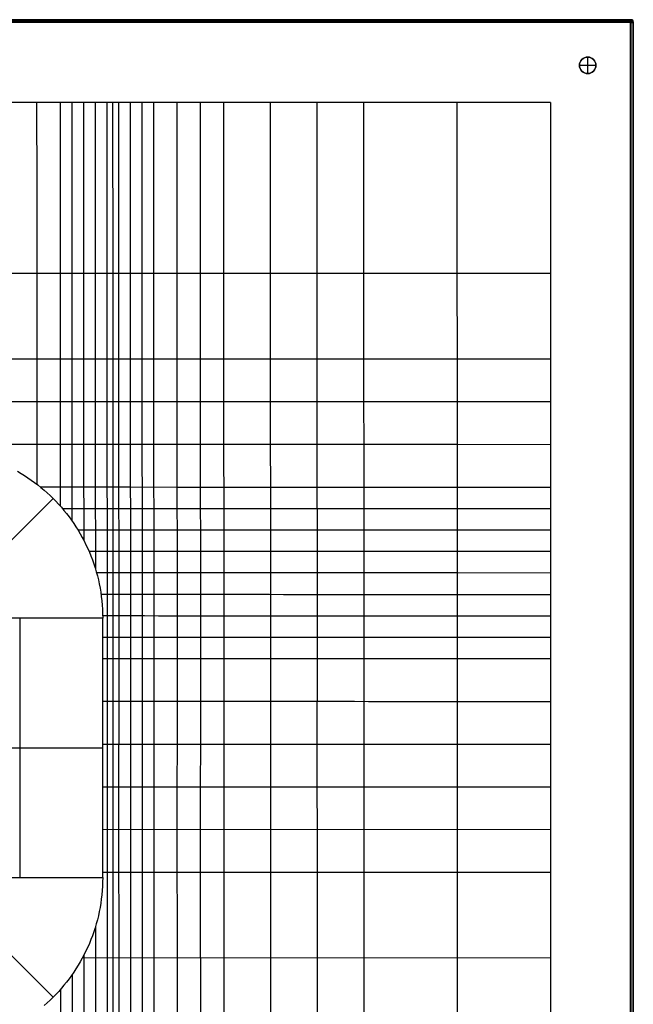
# Model space of a CAD drawing. Extents: x 0 to 800, y -700 to 700.
# Tile 3 of 3: x 504 to 800, y 225 to 700. Entities that reach past the tile are written whole.
import ezdxf

# ---------------------------------------------------------------- set-up
doc = ezdxf.new("R2010")
doc.units = 0
doc.header["$MEASUREMENT"] = 0
doc.layers.add('1', color=18, linetype='CONTINUOUS')

msp = doc.modelspace()

# ---------------------------------------------------------------- linework, layer by layer
at = {"layer": '1', "color": 43}
for p, q in [((798.99, 699.99, -1.99), (1.01, 699.99, -1.99)), ((798.99, 699.99, -2), (1.01, 699.99, -2)), ((798.99, 698.99, -3), (1.01, 698.99, -3)), ((1.14, 699.86, 13.51), (798.86, 699.86, 13.51)), ((1.28, 699.72, 29.01), (798.72, 699.72, 29.01)), ((798.72, 698.72, 30), (1.28, 698.72, 30)), ((798.72, 699.72, 29.01), (798.99, 699.99, -1.99)), ((798.72, -698.72, 30), (798.72, 698.72, 30)), ((798.99, -698.99, -3), (798.99, 698.99, -3)), ((799.99, 698.99, -1.99), (799.72, 698.72, 29.01)), ((799.72, 698.72, 29.01), (799.72, -698.72, 29.01)), ((799.86, 698.86, 13.51), (799.86, -698.86, 13.51)), ((799.99, -698.99, -1.99), (799.99, 698.99, -1.99)), ((799.99, -698.99, -2), (799.99, 698.99, -2)), ((778, 682, -3), (778, 682, 17)), ((778, 674, 17), (778, 682, 17)), ((774, 678, -3), (774, 678, 17)), ((774, 678, 17), (782, 678, 17)), ((778, 674, -3), (778, 674, 17)), ((782, 678, -3), (782, 678, 17)), ((760.01, 660, 30), (420.56, 660.01, 30)), ((760.01, 660, 30), (760.01, -660.02, 30)), ((520.26, 469.24, 21.02), (463.7, 412.74, 17.22)), ((544.19, 411.56, 20.68), (464.19, 411.56, 17.22)), ((504.19, 411.56, 18.95), (504.19, 286.52, 18.95)), ((544.19, 286.52, 20.68), (544.19, 411.56, 20.68)), ((464.19, 349.04, 17.22), (544.18, 349.04, 20.68)), ((760, 309.49, 30), (544.19, 309.57, 20.67)), ((520.27, 228.76, 19.49), (463.7, 285.34, 17.22)), ((464.19, 286.52, 17.22), (544.19, 286.52, 20.68)), ((760.01, 288.86, 30), (544.19, 288.95, 20.68)), ((760.01, 247.6, 30), (534.4, 247.69, 20.13))]:
    msp.add_line(p, q, dxfattribs=at)
for points in [[(512.37, 660.01, 30), (512.4, 618.8, 28.05), (512.44, 577.59, 26.05), (512.49, 515.78, 22.98), (512.5, 495.18, 21.97), (512.51, 485.62, 21.52), (512.51, 476.06, 21.1)], [(523.63, 660, 30), (523.66, 618.8, 28.09), (523.69, 577.6, 26.15), (523.74, 515.79, 23.18), (523.75, 495.18, 22.21), (523.76, 484.88, 21.75), (523.77, 474.58, 21.32), (523.77, 465.5, 20.98)], [(529.25, 660, 30), (529.29, 618.8, 28.12), (529.32, 577.6, 26.2), (529.37, 515.79, 23.29), (529.38, 495.18, 22.35), (529.39, 484.88, 21.9), (529.39, 474.57, 21.48), (529.4, 464.27, 21.1), (529.4, 458.38, 20.9)], [(534.88, 660, 30), (534.92, 618.8, 28.14), (534.95, 577.6, 26.26), (534.99, 515.79, 23.4), (535.01, 495.18, 22.49), (535.01, 484.88, 22.06), (535.02, 474.57, 21.65), (535.03, 464.27, 21.28), (535.03, 453.96, 20.96), (535.04, 449.12, 20.82)], [(540.51, 660, 30), (540.54, 618.8, 28.17), (540.58, 577.6, 26.32), (540.62, 515.79, 23.53), (540.63, 495.18, 22.64), (540.64, 484.88, 22.22), (540.65, 474.57, 21.83), (540.65, 464.26, 21.47), (540.66, 453.96, 21.16), (540.66, 443.65, 20.9), (540.67, 435.32, 20.74)], [(546.14, 660, 30), (546.17, 618.8, 28.2), (546.23, 536.39, 24.56), (546.24, 515.79, 23.66), (546.26, 495.18, 22.8), (546.26, 484.87, 22.39), (546.27, 474.57, 22.01), (546.28, 464.26, 21.67), (546.28, 453.96, 21.37), (546.29, 443.65, 21.12), (546.29, 433.34, 20.93), (546.29, 423.02, 20.81), (546.29, 412.71, 20.77), (546.28, 288.95, 20.77), (546.28, 268.32, 20.73), (546.29, 227.05, 20.59), (546.3, 216.74, 20.57)], [(548.96, 660, 30), (549.02, 577.61, 26.42), (549.04, 536.39, 24.61), (549.06, 515.79, 23.72), (549.07, 495.18, 22.88), (549.08, 484.87, 22.48), (549.08, 474.57, 22.11), (549.09, 464.26, 21.77), (549.1, 453.95, 21.48), (549.1, 443.65, 21.23), (549.1, 433.33, 21.05), (549.1, 423.02, 20.93), (549.1, 412.71, 20.89), (549.09, 288.94, 20.89), (549.09, 268.31, 20.85), (549.11, 227.05, 20.71), (549.11, 216.74, 20.69)], [(551.77, 660, 30), (551.86, 536.39, 24.67), (551.87, 515.79, 23.79), (551.88, 495.18, 22.96), (551.89, 484.87, 22.57), (551.9, 474.57, 22.21), (551.9, 464.26, 21.88), (551.91, 453.95, 21.59), (551.91, 443.64, 21.35), (551.92, 433.33, 21.17), (551.92, 423.02, 21.06), (551.92, 412.71, 21.01), (551.9, 288.94, 21.01), (551.91, 268.31, 20.98), (551.92, 227.05, 20.83), (551.92, 216.74, 20.81)], [(557.4, 660, 30), (557.48, 536.39, 24.78), (557.5, 515.79, 23.93), (557.51, 495.18, 23.13), (557.52, 484.87, 22.75), (557.52, 474.57, 22.4), (557.53, 464.26, 22.09), (557.53, 453.95, 21.81), (557.54, 443.64, 21.58), (557.54, 433.33, 21.41), (557.54, 423.02, 21.31), (557.54, 412.71, 21.26), (557.53, 288.94, 21.25), (557.53, 268.31, 21.22), (557.54, 227.05, 21.08), (557.55, 206.42, 21.05)], [(563.03, 660, 30), (563.11, 536.39, 24.9), (563.12, 515.78, 24.08), (563.13, 495.18, 23.3), (563.14, 484.87, 22.94), (563.15, 474.56, 22.61), (563.15, 464.26, 22.3), (563.16, 453.95, 22.04), (563.16, 443.64, 21.82), (563.16, 433.33, 21.66), (563.16, 423.02, 21.56), (563.16, 412.7, 21.51), (563.15, 350.83, 21.5), (563.15, 288.94, 21.5), (563.15, 268.31, 21.47), (563.17, 227.05, 21.33), (563.17, 206.42, 21.3)], [(568.66, 660, 30), (568.74, 536.39, 25.02), (568.75, 515.78, 24.23), (568.76, 495.17, 23.48), (568.77, 484.87, 23.13), (568.77, 474.56, 22.81), (568.78, 464.25, 22.52), (568.78, 453.95, 22.27), (568.78, 443.64, 22.07), (568.79, 433.33, 21.91), (568.79, 423.01, 21.82), (568.79, 412.7, 21.77), (568.78, 392.08, 21.75), (568.78, 288.94, 21.74), (568.78, 268.31, 21.71), (568.79, 227.05, 21.58), (568.8, 206.42, 21.54)], [(579.91, 660, 30), (579.96, 577.61, 26.84), (579.99, 536.39, 25.28), (580, 515.78, 24.54), (580.01, 495.17, 23.85), (580.02, 484.86, 23.53), (580.02, 474.56, 23.24), (580.02, 464.25, 22.97), (580.03, 453.94, 22.75), (580.03, 443.63, 22.56), (580.03, 433.32, 22.42), (580.03, 423.01, 22.33), (580.03, 412.7, 22.28), (580.03, 392.07, 22.25), (580.02, 288.94, 22.23), (580.03, 268.31, 22.2), (580.04, 227.05, 22.08), (580.04, 206.42, 22.04)], [(591.17, 660, 30), (591.22, 577.62, 27.01), (591.24, 536.39, 25.55), (591.25, 515.78, 24.86), (591.26, 495.17, 24.23), (591.27, 484.86, 23.93), (591.27, 474.55, 23.67), (591.27, 464.25, 23.43), (591.28, 453.94, 23.23), (591.28, 443.63, 23.06), (591.28, 433.32, 22.94), (591.28, 423, 22.85), (591.28, 412.69, 22.79), (591.28, 392.07, 22.75), (591.27, 288.93, 22.72), (591.27, 268.31, 22.69), (591.29, 227.04, 22.58), (591.29, 206.41, 22.53)], [(602.43, 660, 30), (602.47, 577.62, 27.18), (602.48, 557.01, 26.5), (602.49, 536.39, 25.83), (602.5, 515.78, 25.19), (602.51, 495.17, 24.61), (602.51, 484.86, 24.35), (602.52, 474.55, 24.11), (602.52, 464.24, 23.89), (602.52, 453.93, 23.71), (602.53, 443.62, 23.56), (602.53, 433.31, 23.44), (602.53, 423, 23.36), (602.53, 412.69, 23.31), (602.53, 392.06, 23.25), (602.52, 288.93, 23.21), (602.54, 206.41, 23.03)], [(624.94, 660, 30), (624.96, 618.81, 28.77), (624.98, 577.62, 27.56), (624.99, 557.01, 26.97), (624.99, 536.39, 26.41), (625, 515.78, 25.88), (625.01, 495.16, 25.4), (625.02, 474.54, 24.99), (625.02, 464.23, 24.81), (625.02, 453.92, 24.67), (625.02, 443.61, 24.54), (625.02, 433.3, 24.44), (625.02, 422.99, 24.37), (625.02, 402.37, 24.28), (625.02, 371.43, 24.23), (625.02, 288.92, 24.19), (625.03, 206.4, 24.03)], [(647.45, 660, 30), (647.47, 618.81, 28.96), (647.48, 577.63, 27.95), (647.49, 557.01, 27.46), (647.5, 536.39, 27), (647.5, 515.77, 26.57), (647.51, 495.16, 26.18), (647.51, 474.54, 25.86), (647.52, 453.92, 25.6), (647.52, 433.29, 25.42), (647.52, 412.67, 25.31), (647.52, 392.04, 25.24), (647.51, 350.79, 25.2), (647.52, 288.91, 25.16), (647.53, 206.4, 25.03), (647.53, 185.76, 25.01), (647.53, 165.13, 25.03), (647.53, 144.5, 25.07), (647.53, 123.87, 25.14), (647.53, 82.61, 25.33), (647.53, 41.34, 25.58), (647.5, -164.97, 26.93), (647.46, -495.03, 28.98), (647.45, -660.01, 30)], [(669.97, 660, 30), (669.98, 618.82, 29.16), (669.99, 577.63, 28.35), (670, 557.01, 27.97), (670, 536.39, 27.6), (670, 515.77, 27.27), (670.01, 495.15, 26.97), (670.01, 474.53, 26.71), (670.01, 453.91, 26.51), (670.01, 433.28, 26.37), (670.01, 412.66, 26.27), (670.01, 392.04, 26.22), (670.01, 350.78, 26.17), (670.01, 288.9, 26.13), (670.02, 206.39, 26.02), (670.03, 165.12, 26.01), (670.03, 123.86, 26.09), (670.03, 82.6, 26.23), (670.02, 41.34, 26.42), (669.99, -247.48, 27.93), (669.96, -660.01, 30)], [(715, 660, 30), (715, 577.63, 29.18), (715.01, 536.39, 28.81), (715.01, 495.14, 28.5), (715.01, 464.21, 28.33), (715.01, 433.27, 28.21), (715.01, 392.02, 28.13), (715.02, 206.37, 28.01), (715.02, 165.11, 28), (715.02, 123.85, 28.03), (715.02, 82.59, 28.09), (715.02, 0.07, 28.28), (715.01, -329.99, 29.16), (714.99, -660.01, 30)], [(760.02, 577.63, 30), (647.48, 577.63, 27.95), (602.47, 577.62, 27.18), (568.71, 577.61, 26.68), (540.58, 577.6, 26.32), (523.69, 577.6, 26.15), (501.18, 577.59, 25.97), (478.67, 577.58, 25.86), (444.91, 577.57, 25.77), (400, 577.54, 25.73)], [(760.01, 536.38, 30), (624.99, 536.39, 26.41), (591.24, 536.39, 25.55), (563.11, 536.39, 24.9), (540.6, 536.39, 24.45), (523.72, 536.39, 24.17), (512.47, 536.39, 24.01), (501.22, 536.38, 23.88), (489.96, 536.38, 23.78), (478.71, 536.38, 23.71), (456.2, 536.36, 23.64), (400, 536.33, 23.6)], [(760.01, 515.76, 30), (715.01, 515.76, 28.64), (602.5, 515.78, 25.19), (580, 515.78, 24.54), (557.5, 515.79, 23.93), (540.62, 515.79, 23.53), (523.74, 515.79, 23.18), (512.49, 515.78, 22.98), (501.23, 515.78, 22.81), (489.98, 515.78, 22.69), (478.72, 515.78, 22.61), (467.47, 515.77, 22.56), (444.95, 515.76, 22.54), (400, 515.73, 22.53)], [(760.01, 495.13, 30), (715.01, 495.14, 28.5), (647.51, 495.16, 26.18), (591.26, 495.17, 24.23), (563.13, 495.18, 23.3), (546.26, 495.18, 22.8), (529.38, 495.18, 22.35), (512.5, 495.18, 21.97), (501.25, 495.18, 21.77), (489.99, 495.18, 21.62), (478.74, 495.18, 21.52), (467.48, 495.17, 21.47), (400, 495.13, 21.46)], [(503.16, 482.32, 21.19), (504.86, 481.31, 21.17), (506.53, 480.27, 21.16), (508.17, 479.19, 21.14), (509.79, 478.08, 21.13), (511.38, 476.92, 21.11), (512.93, 475.73, 21.1), (514.46, 474.5, 21.08), (515.96, 473.23, 21.06), (517.43, 471.94, 21.05), (518.86, 470.6, 21.03), (520.26, 469.24, 21.02), (521.63, 467.84, 21), (522.97, 466.4, 20.98), (524.27, 464.94, 20.97), (525.53, 463.44, 20.95), (526.76, 461.92, 20.94), (527.96, 460.36, 20.92), (529.12, 458.78, 20.91), (530.24, 457.17, 20.89), (531.32, 455.53, 20.88), (532.36, 453.86, 20.86), (533.36, 452.16, 20.85), (534.33, 450.44, 20.83), (535.25, 448.7, 20.82), (536.13, 446.92, 20.81), (536.97, 445.13, 20.79), (537.77, 443.31, 20.78), (538.52, 441.47, 20.77), (539.23, 439.61, 20.76), (539.9, 437.72, 20.75), (540.52, 435.82, 20.74), (541.09, 433.89, 20.73), (541.62, 431.95, 20.72), (542.1, 429.98, 20.71), (542.53, 428, 20.71), (542.91, 426, 20.7), (543.25, 423.98, 20.69), (543.53, 421.95, 20.69), (543.77, 419.9, 20.68), (543.95, 417.83, 20.68), (544.08, 415.76, 20.68), (544.16, 413.66, 20.68), (544.19, 411.56, 20.68)], [(760.01, 474.51, 30), (715.01, 474.52, 28.38), (670.01, 474.53, 26.71), (625.02, 474.54, 24.99), (580.02, 474.56, 23.24), (557.52, 474.57, 22.4), (540.65, 474.57, 21.83), (523.77, 474.58, 21.32), (514.37, 474.58, 21.08)], [(760.01, 464.19, 30), (715.01, 464.21, 28.33), (670.01, 464.22, 26.61), (625.02, 464.23, 24.81), (568.78, 464.25, 22.52), (549.09, 464.26, 21.77), (535.03, 464.27, 21.28), (524.84, 464.27, 20.96)], [(760.01, 453.88, 30), (715.01, 453.89, 28.28), (670.01, 453.91, 26.51), (647.52, 453.92, 25.6), (625.02, 453.92, 24.67), (563.16, 453.95, 22.04), (546.28, 453.96, 21.37), (532.3, 453.96, 20.86)], [(760.01, 443.57, 30), (715.01, 443.58, 28.24), (670.01, 443.6, 26.43), (647.52, 443.6, 25.5), (625.02, 443.61, 24.54), (557.54, 443.64, 21.58), (540.66, 443.65, 20.9), (537.63, 443.65, 20.78)], [(760.01, 433.25, 30), (715.01, 433.27, 28.21), (670.01, 433.28, 26.37), (647.52, 433.29, 25.42), (625.02, 433.3, 24.44), (580.03, 433.32, 22.42), (551.92, 433.33, 21.17), (541.24, 433.34, 20.73)], [(544.19, 286.52, 20.68), (544.16, 284.41, 20.67), (544.08, 282.31, 20.67), (543.95, 280.23, 20.66), (543.77, 278.16, 20.65), (543.53, 276.11, 20.64), (543.25, 274.08, 20.62), (542.91, 272.06, 20.6), (542.53, 270.05, 20.57), (542.1, 268.07, 20.55), (541.62, 266.1, 20.52), (541.09, 264.15, 20.49), (540.52, 262.23, 20.46), (539.9, 260.32, 20.42), (539.23, 258.43, 20.39), (538.53, 256.56, 20.35), (537.77, 254.72, 20.31), (536.98, 252.9, 20.26), (536.14, 251.1, 20.22), (535.26, 249.33, 20.17), (534.33, 247.58, 20.13), (533.37, 245.86, 20.08), (532.37, 244.16, 20.03), (531.33, 242.49, 19.98), (530.24, 240.85, 19.93), (529.12, 239.23, 19.87), (527.97, 237.65, 19.82), (526.77, 236.09, 19.77), (525.54, 234.56, 19.71), (524.28, 233.06, 19.66), (522.98, 231.6, 19.6), (521.64, 230.16, 19.54), (520.27, 228.76, 19.49), (518.87, 227.39, 19.43), (517.44, 226.06, 19.38), (515.97, 224.76, 19.32)], [(540.66, 262.69, 20.46), (540.67, 227.05, 20.34), (540.67, 216.74, 20.33), (540.67, 206.42, 20.34), (540.68, 196.11, 20.38), (540.67, 185.79, 20.45), (540.67, 165.16, 20.64), (540.67, 144.53, 20.88), (540.66, 123.89, 21.14), (540.65, 82.63, 21.69), (540.64, 41.36, 22.23), (540.62, 0.1, 22.73), (540.6, -82.43, 23.69), (540.57, -247.49, 25.52), (540.5, -660, 30)], [(535.04, 248.9, 20.16), (535.05, 227.05, 20.1), (535.05, 216.74, 20.09), (535.05, 206.42, 20.11), (535.05, 196.11, 20.16), (535.05, 185.79, 20.24), (535.05, 165.16, 20.45), (535.04, 144.53, 20.7), (535.02, 82.63, 21.55), (535.01, 41.36, 22.09), (535, 0.1, 22.61), (534.98, -82.43, 23.58), (534.94, -247.49, 25.44), (534.87, -660, 30)], [(529.42, 239.64, 19.89), (529.42, 223.03, 19.86), (529.42, 206.42, 19.89), (529.43, 196.11, 19.95), (529.42, 185.79, 20.04), (529.42, 165.16, 20.26), (529.42, 144.53, 20.53), (529.4, 82.63, 21.41), (529.38, 41.37, 21.97), (529.37, 0.1, 22.49), (529.35, -82.43, 23.47), (529.31, -247.49, 25.36), (529.24, -660, 30)], [(523.8, 232.51, 19.63), (523.8, 219.47, 19.64), (523.8, 206.42, 19.68), (523.8, 196.11, 19.75), (523.8, 185.79, 19.84), (523.79, 165.16, 20.09), (523.78, 123.9, 20.67), (523.77, 82.63, 21.28), (523.76, 41.37, 21.84), (523.74, 0.1, 22.37), (523.72, -82.43, 23.37), (523.68, -247.49, 25.29), (523.61, -660, 30)]]:
    msp.add_polyline3d(points, dxfattribs=at)
msp.add_circle((778, 678, 7), 4, dxfattribs=at)
at = {"layer": '1', "color": 43, "extrusion": (1, 7.78764e-13, 2.73528e-12)}
msp.add_arc((698.72, 29, 798.72), 1, 0.5, 90, dxfattribs=at)
at = {"layer": '1', "color": 43, "extrusion": (-0.008726, -0.008726, 0.999924)}
for centre, start in [((798.94, 698.89, 15.93), 360), ((798.94, 698.89, 0.43), 360), ((798.94, 698.89, -15.07), 0)]:
    msp.add_arc(centre, 1, start, 89.9956, dxfattribs=at)
at = {"layer": '1', "color": 43, "extrusion": (-9.58295e-12, 1, -1.8842e-11)}
msp.add_arc((-798.72, 29, 698.72), 1, 90, 179.5, dxfattribs=at)
at = {"layer": '1', "color": 43, "extrusion": (1, -7.95778e-13, 1.23968e-12)}
msp.add_arc((698.99, -2, 798.99), 1, 270, 0.5, dxfattribs=at)
at = {"layer": '1', "color": 43}
for centre, radius, start, end in [((798.99, 698.99, -2), 1, 0, 90), ((778, 678, 17), 4, 0, 180), ((778, 678, -3), 4, 0, 180), ((778, 678, 17), 4, 180, 0), ((778, 678, -3), 4, 180, 0)]:
    msp.add_arc(centre, radius, start, end, dxfattribs=at)
at = {"layer": '1', "color": 43, "extrusion": (5.2294e-12, 1, -1.07064e-11)}
msp.add_arc((-798.99, -2, 698.99), 1, 179.5, 270, dxfattribs=at)
at = {"layer": '1', "color": 43, "extrusion": (-0.000203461, 0.999901, 0.014087)}
msp.add_arc((-1992.11, -31168.26, 423.16), 31216.62, 87.340183, 87.738141, dxfattribs=at)
at = {"layer": '1', "color": 43, "extrusion": (1.88081e-05, 0.99996, 0.00894)}
msp.add_arc((-2182.4, -35406, 412.89), 35460.85, 87.35209, 87.701134, dxfattribs=at)
at = {"layer": '1', "color": 43, "extrusion": (0.000334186, 0.999999, 0.001658)}
msp.add_arc((-2571.14, -44388.44, 402.61), 44454.69, 87.386472, 87.664889, dxfattribs=at)
at = {"layer": '1', "color": 43, "extrusion": (0.00077807, 0.999963, -0.008595)}
msp.add_arc((-3047.51, -55422.65, 392.32), 55503.2, 87.414632, 87.637628, dxfattribs=at)
at = {"layer": '1', "color": 43, "extrusion": (0.001996, 0.999323, -0.036723)}
msp.add_arc((-3957.05, -76424.11, 371.53), 76534.62, 87.4436386, 87.605357, dxfattribs=at)
at = {"layer": '1', "color": 43, "extrusion": (0.003534, 0.997376, -0.072311)}
msp.add_arc((-4677.78, -92911.61, 350.34), 93049.66, 87.4531117, 87.5861277, dxfattribs=at)
at = {"layer": '1', "color": 43, "extrusion": (0.005472, 0.993088, -0.117243)}
msp.add_arc((-5448.5, -110237.3, 328.47), 110405.96, 87.4530911, 87.5651963, dxfattribs=at)

doc.saveas('drawing.dxf')
